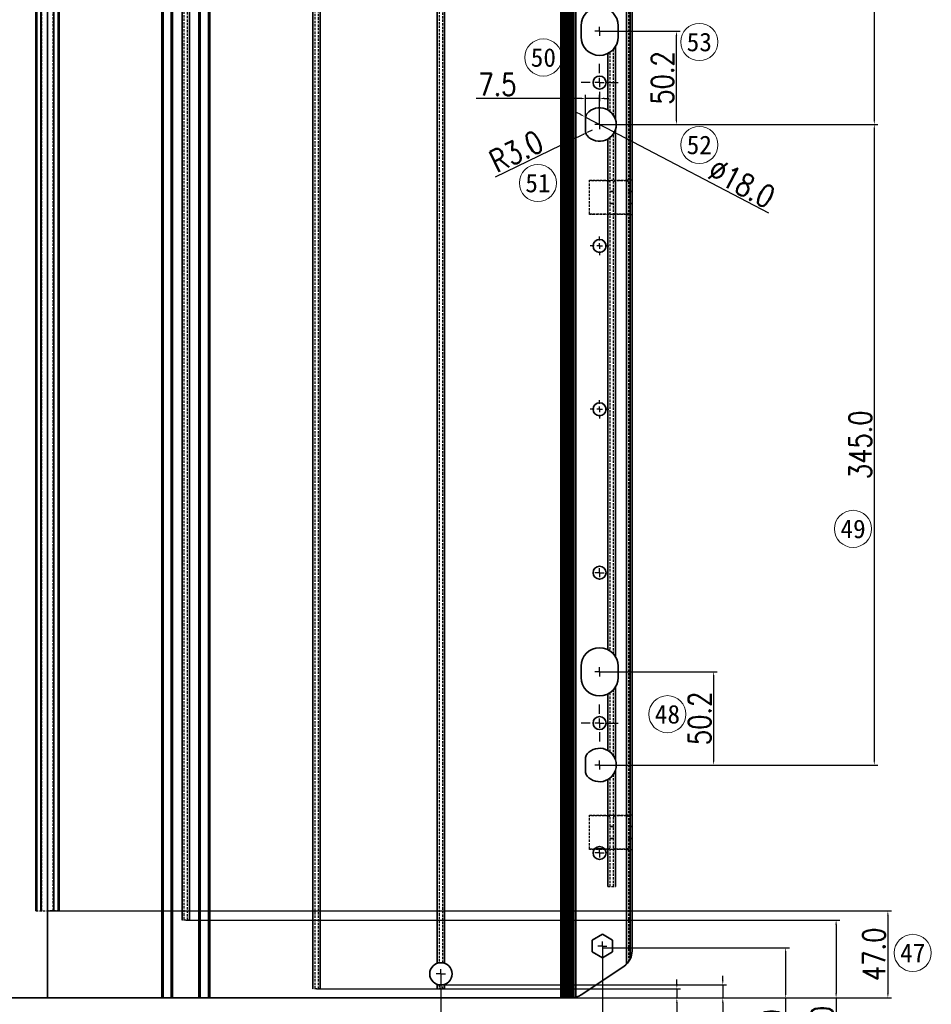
# Model space of a CAD drawing. Header units: millimetres. Extents: x 16930 to 21376, y -5668 to -2995.
# Tile 4 of 13: x 17830 to 18321, y -4774 to -4243. Entities that reach past the tile are written whole.
import ezdxf
from ezdxf.enums import TextEntityAlignment as Align

# ---------------------------------------------------------------- set-up
doc = ezdxf.new("R2010")
doc.units = ezdxf.units.MM
doc.header["$PDMODE"] = 3
doc.header["$PDSIZE"] = 8
for name, pattern in [('CENTER2', [28.575, 19.05, -3.175, 3.175, -3.175]), ('CENTERX2', [20.32, 12.7, -2.54, 2.54, -2.54]), ('HIDDEN', [1.905, 1.27, -0.635])]:
    doc.linetypes.add(name, pattern=pattern)
doc.layers.get('Defpoints').update_dxf_attribs({"linetype": 'CONTINUOUS'})
for name, color, linetype in [('2中心线', 1, 'CENTER2'), ('7标注层', 4, 'CONTINUOUS'), ('中心线层', 1, 'CENTERX2'), ('细线层', 7, 'CONTINUOUS'), ('虚线层', 6, 'HIDDEN')]:
    doc.layers.add(name, color=color, linetype=linetype)
for name, color, linetype, lineweight in [('单行文本', 7, 'CONTINUOUS', 5), ('细实线', 3, 'CONTINUOUS', 13), ('轮廓实线层', 7, 'CONTINUOUS', 35)]:
    doc.layers.add(name, color=color, linetype=linetype, lineweight=lineweight)
doc.styles.add('TH_GBDIM', font='romans.shx', dxfattribs={"width": 0.8, "bigfont": 'gbcbig.shx'})
doc.styles.add('文字', font='simhei.ttf')
doc.dimstyles.new('TH_GBDIM1', dxfattribs={"dimtxt": 12, "dimasz": 2.5, "dimexe": 2, "dimexo": 0, "dimgap": 1.5, "dimtad": 1, "dimdec": 1, "dimzin": 0, "dimdsep": 46, "dimtxsty": 'TH_GBDIM', "dimcen": 2.5, "dimclrd": 130, "dimclre": 130, "dimclrt": 3, "dimadec": 0, "dimazin": 0, "dimtfac": 0.714286, "dimtdec": 1, "dimtmove": 0, "dimatfit": 3, "dimfxl": 0, "dimtzin": 0, "dimlwd": -1, "dimlwe": -1, "dimarcsym": 0})

# ---------------------------------------------------------------- blocks, each defined once
blk = doc.blocks.new('*D311')
at = {"layer": '7标注层', "color": 130, "ltscale": 5, "transparency": 16777216}
for p, q in [((18142.18, -4249.72), (18185.6, -4249.72)), ((18183.6, -4297.42), (18183.6, -4252.22)), ((18142.18, -4299.92), (18185.6, -4299.92))]:
    blk.add_line(p, q, dxfattribs=at)
for points in [[(18183.18, -4252.22), (18184.01, -4252.22), (18183.6, -4249.72)], [(18183.18, -4297.42), (18184.01, -4297.42), (18183.6, -4299.92)]]:
    blk.add_solid(points, dxfattribs=at)
at = {"layer": 'Defpoints', "color": 0, "ltscale": 5, "transparency": 16777216}
for p in [(18142.18, -4249.72), (18183.6, -4249.72), (18142.18, -4299.92)]:
    blk.add_point(p, dxfattribs=at)
at = {"layer": '7标注层', "color": 3, "ltscale": 5, "transparency": 16777216, "insert": (18176.1, -4274.82), "char_height": 12, "attachment_point": 5, "rotation": 90, "style": 'TH_GBDIM'}
blk.add_mtext('50.2', dxfattribs=at)
blk = doc.blocks.new('*D313')
at = {"layer": '7标注层', "color": 130, "ltscale": 5, "transparency": 16777216}
for p, q in [((18134.68, -4299.92), (18134.68, -4283.87)), ((18142.18, -4299.92), (18142.18, -4283.87)), ((18132.18, -4285.87), (18075.6, -4285.87)), ((18142.18, -4285.87), (18134.68, -4285.87)), ((18144.68, -4285.87), (18147.18, -4285.87))]:
    blk.add_line(p, q, dxfattribs=at)
for points in [[(18132.18, -4285.45), (18132.18, -4286.28), (18134.68, -4285.87)], [(18144.68, -4285.45), (18144.68, -4286.28), (18142.18, -4285.87)]]:
    blk.add_solid(points, dxfattribs=at)
at = {"layer": 'Defpoints', "color": 0, "ltscale": 5, "transparency": 16777216}
for p in [(18142.18, -4285.87), (18134.68, -4299.92), (18142.18, -4299.92)]:
    blk.add_point(p, dxfattribs=at)
at = {"layer": '7标注层', "color": 3, "ltscale": 5, "transparency": 16777216, "insert": (18087.15, -4278.37), "char_height": 12, "attachment_point": 5, "style": 'TH_GBDIM'}
blk.add_mtext('7.5', dxfattribs=at)
blk = doc.blocks.new('*D314')
at = {"layer": '7标注层', "color": 130, "ltscale": 5, "transparency": 16777216}
for p, q in [((18086.05, -4328.18), (18133.23, -4305.32)), ((18138.18, -4302.92), (18135.48, -4304.23))]:
    blk.add_line(p, q, dxfattribs=at)
blk.add_solid([(18133.05, -4304.94), (18133.41, -4305.69), (18135.48, -4304.23)], dxfattribs=at)
at = {"layer": 'Defpoints', "color": 0, "ltscale": 5, "transparency": 16777216}
for p in [(18135.48, -4304.23), (18138.18, -4302.92)]:
    blk.add_point(p, dxfattribs=at)
at = {"layer": '7标注层', "color": 3, "ltscale": 5, "transparency": 16777216, "insert": (18097.3, -4314.39), "char_height": 12, "attachment_point": 5, "rotation": 25.8518, "style": 'TH_GBDIM'}
blk.add_mtext('R3.0', dxfattribs=at)
blk = doc.blocks.new('*D315')
at = {"layer": '7标注层', "color": 130, "ltscale": 5, "transparency": 16777216}
for p, q in [((17545.68, -4743.42), (17545.68, -4828.72)), ((18143.68, -4743.42), (18143.68, -4828.72)), ((18141.18, -4826.72), (17548.18, -4826.72))]:
    blk.add_line(p, q, dxfattribs=at)
for points in [[(17548.18, -4826.31), (17548.18, -4827.14), (17545.68, -4826.72)], [(18141.18, -4826.31), (18141.18, -4827.14), (18143.68, -4826.72)]]:
    blk.add_solid(points, dxfattribs=at)
at = {"layer": 'Defpoints', "color": 0, "ltscale": 5, "transparency": 16777216}
for p in [(17545.68, -4743.42), (18143.68, -4743.42), (17545.68, -4826.72)]:
    blk.add_point(p, dxfattribs=at)
at = {"layer": '7标注层', "color": 3, "ltscale": 5, "transparency": 16777216, "insert": (17844.68, -4819.22), "char_height": 12, "attachment_point": 5, "style": 'TH_GBDIM'}
blk.add_mtext('598.0', dxfattribs=at)
blk = doc.blocks.new('*D381')
at = {"layer": '7标注层', "color": 130, "ltscale": 5, "transparency": 16777216}
for p, q in [((18143.68, -4743.42), (18244.45, -4743.42)), ((18242.45, -4745.92), (18242.45, -4767.92)), ((18103.25, -4770.42), (18244.45, -4770.42)), ((18242.45, -4770.42), (18242.45, -4806.96))]:
    blk.add_line(p, q, dxfattribs=at)
for points in [[(18242.03, -4745.92), (18242.87, -4745.92), (18242.45, -4743.42)], [(18242.03, -4767.92), (18242.87, -4767.92), (18242.45, -4770.42)]]:
    blk.add_solid(points, dxfattribs=at)
at = {"layer": 'Defpoints', "color": 0, "ltscale": 5, "transparency": 16777216}
for p in [(18143.68, -4743.42), (18103.25, -4770.42), (18242.45, -4770.42)]:
    blk.add_point(p, dxfattribs=at)
at = {"layer": '7标注层', "color": 3, "ltscale": 5, "transparency": 16777216, "insert": (18234.95, -4790.83), "char_height": 12, "attachment_point": 5, "rotation": 90, "style": 'TH_GBDIM'}
blk.add_mtext('27.0', dxfattribs=at)
blk = doc.blocks.new('*D382')
at = {"layer": '7标注层', "color": 130, "ltscale": 5, "transparency": 16777216}
for p, q in [((18208.56, -4760.92), (18208.56, -4758.42)), ((18056.68, -4763.42), (18210.56, -4763.42)), ((18208.56, -4763.42), (18208.56, -4770.42)), ((18056.68, -4770.42), (18210.56, -4770.42)), ((18208.56, -4772.92), (18208.56, -4800.6))]:
    blk.add_line(p, q, dxfattribs=at)
for points in [[(18208.14, -4760.92), (18208.98, -4760.92), (18208.56, -4763.42)], [(18208.14, -4772.92), (18208.98, -4772.92), (18208.56, -4770.42)]]:
    blk.add_solid(points, dxfattribs=at)
at = {"layer": 'Defpoints', "color": 0, "ltscale": 5, "transparency": 16777216}
for p in [(18056.68, -4763.42), (18056.68, -4770.42), (18208.56, -4770.42)]:
    blk.add_point(p, dxfattribs=at)
at = {"layer": '7标注层', "color": 3, "ltscale": 5, "transparency": 16777216, "insert": (18201.06, -4789.05), "char_height": 12, "attachment_point": 5, "rotation": 90, "style": 'TH_GBDIM'}
blk.add_mtext('7.0', dxfattribs=at)
blk = doc.blocks.new('*D383')
at = {"layer": '7标注层', "color": 130, "ltscale": 5, "transparency": 16777216}
for p, q in [((17632.68, -4757.42), (17632.68, -4807.78)), ((18056.68, -4757.42), (18056.68, -4807.78)), ((17635.18, -4805.78), (18054.18, -4805.78))]:
    blk.add_line(p, q, dxfattribs=at)
for points in [[(17635.18, -4805.36), (17635.18, -4806.19), (17632.68, -4805.78)], [(18054.18, -4805.36), (18054.18, -4806.19), (18056.68, -4805.78)]]:
    blk.add_solid(points, dxfattribs=at)
at = {"layer": 'Defpoints', "color": 0, "ltscale": 5, "transparency": 16777216}
for p in [(17632.68, -4757.42), (18056.68, -4757.42), (18056.68, -4805.78)]:
    blk.add_point(p, dxfattribs=at)
at = {"layer": '7标注层', "color": 3, "ltscale": 5, "transparency": 16777216, "insert": (17844.68, -4798.28), "char_height": 12, "attachment_point": 5, "style": 'TH_GBDIM'}
blk.add_mtext('424.0', dxfattribs=at)
blk = doc.blocks.new('*D384')
at = {"layer": '7标注层', "color": 130, "ltscale": 5, "transparency": 16777216}
for p, q in [((18183.82, -4762.92), (18183.82, -4760.42)), ((17989.68, -4765.42), (18185.82, -4765.42)), ((18183.82, -4765.42), (18183.82, -4770.42)), ((17988.69, -4770.42), (18185.82, -4770.42)), ((18183.82, -4772.92), (18183.82, -4815.78))]:
    blk.add_line(p, q, dxfattribs=at)
for points in [[(18183.4, -4762.92), (18184.23, -4762.92), (18183.82, -4765.42)], [(18183.4, -4772.92), (18184.23, -4772.92), (18183.82, -4770.42)]]:
    blk.add_solid(points, dxfattribs=at)
at = {"layer": 'Defpoints', "color": 0, "ltscale": 5, "transparency": 16777216}
for p in [(17989.68, -4765.42), (18183.82, -4765.42), (17988.69, -4770.42)]:
    blk.add_point(p, dxfattribs=at)
at = {"layer": '7标注层', "color": 3, "ltscale": 5, "transparency": 16777216, "insert": (18176.32, -4804.22), "char_height": 12, "attachment_point": 5, "rotation": 90, "style": 'TH_GBDIM'}
blk.add_mtext('5.0', dxfattribs=at)
blk = doc.blocks.new('*D385')
at = {"layer": '7标注层', "color": 130, "ltscale": 5, "transparency": 16777216}
for p, q in [((17919.18, -4728.42), (18271.62, -4728.42)), ((18269.62, -4730.92), (18269.62, -4767.92)), ((17919.18, -4770.42), (18271.62, -4770.42)), ((18269.62, -4770.42), (18269.62, -4805.17))]:
    blk.add_line(p, q, dxfattribs=at)
for points in [[(18269.21, -4730.92), (18270.04, -4730.92), (18269.62, -4728.42)], [(18269.21, -4767.92), (18270.04, -4767.92), (18269.62, -4770.42)]]:
    blk.add_solid(points, dxfattribs=at)
at = {"layer": 'Defpoints', "color": 0, "ltscale": 5, "transparency": 16777216}
for p in [(17919.18, -4728.42), (17919.18, -4770.42), (18269.62, -4770.42)]:
    blk.add_point(p, dxfattribs=at)
at = {"layer": '7标注层', "color": 3, "ltscale": 5, "transparency": 16777216, "insert": (18262.12, -4789.05), "char_height": 12, "attachment_point": 5, "rotation": 90, "style": 'TH_GBDIM'}
blk.add_mtext('42.0', dxfattribs=at)
blk = doc.blocks.new('*D386')
at = {"layer": '7标注层', "color": 130, "ltscale": 5, "transparency": 16777216}
for p, q in [((17844.68, -4723.42), (18299.52, -4723.42)), ((18297.52, -4725.92), (18297.52, -4767.92)), ((17844.68, -4770.42), (18299.52, -4770.42))]:
    blk.add_line(p, q, dxfattribs=at)
for points in [[(18297.11, -4725.92), (18297.94, -4725.92), (18297.52, -4723.42)], [(18297.11, -4767.92), (18297.94, -4767.92), (18297.52, -4770.42)]]:
    blk.add_solid(points, dxfattribs=at)
at = {"layer": 'Defpoints', "color": 0, "ltscale": 5, "transparency": 16777216}
for p in [(17844.68, -4723.42), (17844.68, -4770.42), (18297.52, -4770.42)]:
    blk.add_point(p, dxfattribs=at)
at = {"layer": '7标注层', "color": 3, "ltscale": 5, "transparency": 16777216, "insert": (18290.02, -4746.92), "char_height": 12, "attachment_point": 5, "rotation": 90, "style": 'TH_GBDIM'}
blk.add_mtext('47.0', dxfattribs=at)
blk = doc.blocks.new('*D419')
at = {"layer": '7标注层', "color": 130, "ltscale": 5, "transparency": 16777216}
for p, q in [((18132, -4294.58), (18129.78, -4293.42)), ((18134.21, -4295.74), (18150.15, -4304.09)), ((18233.39, -4347.71), (18152.37, -4305.25))]:
    blk.add_line(p, q, dxfattribs=at)
for points in [[(18132.19, -4294.21), (18131.8, -4294.95), (18134.21, -4295.74)], [(18152.56, -4304.89), (18152.18, -4305.62), (18150.15, -4304.09)]]:
    blk.add_solid(points, dxfattribs=at)
at = {"layer": 'Defpoints', "color": 0, "ltscale": 5, "transparency": 16777216}
for p in [(18134.21, -4295.74), (18150.15, -4304.09)]:
    blk.add_point(p, dxfattribs=at)
at = {"layer": '7标注层', "color": 3, "ltscale": 5, "transparency": 16777216, "insert": (18218.74, -4331.57), "char_height": 12, "attachment_point": 5, "rotation": 332.3443, "style": 'TH_GBDIM'}
blk.add_mtext('∅18.0', dxfattribs=at)
blk = doc.blocks.new('SW_CENTERMARKSYMBOL_11')
at = {"layer": '中心线层', "color": 0}
for p, q in [((-3, 0), (-5, 0)), ((0, 0), (-1.5, 0)), ((0, 3), (0, 5)), ((0, 0), (0, 1.5)), ((0, 0), (0, -1.5)), ((0, 0), (1.5, 0)), ((3, 0), (5, 0)), ((0, -3), (0, -5))]:
    blk.add_line(p, q, dxfattribs=at)
blk = doc.blocks.new('SW_CENTERMARKSYMBOL_12')
at = {"layer": '中心线层', "color": 0}
for p, q in [((-3, 0), (-5, 0)), ((0, 0), (-1.5, 0)), ((0, 3), (0, 5)), ((0, 0), (0, 1.5)), ((0, 0), (0, -1.5)), ((0, 0), (1.5, 0)), ((3, 0), (5, 0)), ((0, -3), (0, -5))]:
    blk.add_line(p, q, dxfattribs=at)
blk = doc.blocks.new('SW_CENTERMARKSYMBOL_16')
at = {"layer": '中心线层', "color": 0}
for p, q in [((0, 5), (0, 10)), ((-5, 0), (-10, 0)), ((0, 0), (-2.5, 0)), ((0, 0), (0, 2.5)), ((0, 0), (0, -2.5)), ((0, 0), (2.5, 0)), ((5, 0), (10, 0)), ((0, -5), (0, -10))]:
    blk.add_line(p, q, dxfattribs=at)
blk = doc.blocks.new('SW_CENTERMARKSYMBOL_17')
at = {"layer": '中心线层', "color": 0}
for p, q in [((0, 5), (0, 10)), ((-5, 0), (-10, 0)), ((0, 0), (-2.5, 0)), ((0, 0), (0, 2.5)), ((0, 0), (0, -2.5)), ((0, 0), (2.5, 0)), ((5, 0), (10, 0)), ((0, -5), (0, -10))]:
    blk.add_line(p, q, dxfattribs=at)
blk = doc.blocks.new('SW_CENTERMARKSYMBOL_19')
at = {"layer": '中心线层', "color": 0}
for q in [(-2.5, 0), (0, 2.5), (0, -2.5), (2.5, 0)]:
    blk.add_line((0, 0), q, dxfattribs=at)
blk = doc.blocks.new('SW_CENTERMARKSYMBOL_20')
at = {"layer": '中心线层', "color": 0}
for q in [(-2.5, 0), (0, 2.5), (0, -2.5), (2.5, 0)]:
    blk.add_line((0, 0), q, dxfattribs=at)
blk = doc.blocks.new('SW_CENTERMARKSYMBOL_40')
at = {"layer": '中心线层', "color": 0}
for q in [(-2.5, 0), (0, 2.5), (0, -2.5), (2.5, 0)]:
    blk.add_line((0, 0), q, dxfattribs=at)
blk = doc.blocks.new('SW_CENTERMARKSYMBOL_47')
at = {"layer": '中心线层', "color": 0}
for q in [(-2.5, 0), (0, 2.5), (0, -2.5), (2.5, 0)]:
    blk.add_line((0, 0), q, dxfattribs=at)
blk = doc.blocks.new('SW_CENTERMARKSYMBOL_48')
at = {"layer": '中心线层', "color": 0}
for q in [(-2.5, 0), (0, 2.5), (0, -2.5), (2.5, 0)]:
    blk.add_line((0, 0), q, dxfattribs=at)
blk = doc.blocks.new('SW_CENTERMARKSYMBOL_52')
at = {"layer": '中心线层', "color": 0}
for q in [(-2.5, 0), (0, 2.5), (0, -2.5), (2.5, 0)]:
    blk.add_line((0, 0), q, dxfattribs=at)
blk = doc.blocks.new('SW_CENTERMARKSYMBOL_54')
at = {"layer": '中心线层', "color": 0}
for q in [(-2.5, 0), (0, 2.5), (0, -2.5), (2.5, 0)]:
    blk.add_line((0, 0), q, dxfattribs=at)
blk = doc.blocks.new('SW_CENTERMARKSYMBOL_70')
at = {"layer": '中心线层', "color": 0}
for q in [(-2.5, 0), (0, 2.5), (0, -2.5), (2.5, 0)]:
    blk.add_line((0, 0), q, dxfattribs=at)
blk = doc.blocks.new('SW_CENTERMARKSYMBOL_76')
at = {"layer": '中心线层', "color": 0}
for q in [(-2.5, 0), (0, 2.5), (0, -2.5), (2.5, 0)]:
    blk.add_line((0, 0), q, dxfattribs=at)
blk = doc.blocks.new('SW_CENTERMARKSYMBOL_77')
at = {"layer": '中心线层', "color": 0}
for q in [(-2.5, 0), (0, 2.5), (0, -2.5), (2.5, 0)]:
    blk.add_line((0, 0), q, dxfattribs=at)
blk = doc.blocks.new('*D425')
at = {"layer": '7标注层', "color": 130, "ltscale": 5, "transparency": 16777216}
for p, q in [((18142.18, -3954.92), (18292.2, -3954.92)), ((18290.2, -3957.42), (18290.2, -4297.42)), ((18142.18, -4299.92), (18292.2, -4299.92))]:
    blk.add_line(p, q, dxfattribs=at)
for points in [[(18289.79, -3957.42), (18290.62, -3957.42), (18290.2, -3954.92)], [(18289.79, -4297.42), (18290.62, -4297.42), (18290.2, -4299.92)]]:
    blk.add_solid(points, dxfattribs=at)
at = {"layer": 'Defpoints', "color": 0, "ltscale": 5, "transparency": 16777216}
for p in [(18142.18, -3954.92), (18142.18, -4299.92), (18290.2, -4299.92)]:
    blk.add_point(p, dxfattribs=at)
at = {"layer": '7标注层', "color": 3, "ltscale": 5, "transparency": 16777216, "insert": (18282.7, -4127.42), "char_height": 12, "attachment_point": 5, "rotation": 90, "style": 'TH_GBDIM'}
blk.add_mtext('345.0', dxfattribs=at)
blk = doc.blocks.new('*D426')
at = {"layer": '7标注层', "color": 130, "ltscale": 5, "transparency": 16777216}
for p, q in [((18142.18, -4299.92), (18292.2, -4299.92)), ((18290.2, -4302.42), (18290.2, -4642.42)), ((18142.18, -4644.92), (18292.2, -4644.92))]:
    blk.add_line(p, q, dxfattribs=at)
for points in [[(18289.79, -4302.42), (18290.62, -4302.42), (18290.2, -4299.92)], [(18289.79, -4642.42), (18290.62, -4642.42), (18290.2, -4644.92)]]:
    blk.add_solid(points, dxfattribs=at)
at = {"layer": 'Defpoints', "color": 0, "ltscale": 5, "transparency": 16777216}
for p in [(18142.18, -4299.92), (18142.18, -4644.92), (18290.2, -4644.92)]:
    blk.add_point(p, dxfattribs=at)
at = {"layer": '7标注层', "color": 3, "ltscale": 5, "transparency": 16777216, "insert": (18282.7, -4472.42), "char_height": 12, "attachment_point": 5, "rotation": 90, "style": 'TH_GBDIM'}
blk.add_mtext('345.0', dxfattribs=at)
blk = doc.blocks.new('*D427')
at = {"layer": '7标注层', "color": 130, "ltscale": 5, "transparency": 16777216}
for p, q in [((18142.18, -4594.72), (18205.63, -4594.72)), ((18203.63, -4597.22), (18203.63, -4642.42)), ((18142.18, -4644.92), (18205.63, -4644.92))]:
    blk.add_line(p, q, dxfattribs=at)
for points in [[(18203.22, -4597.22), (18204.05, -4597.22), (18203.63, -4594.72)], [(18203.22, -4642.42), (18204.05, -4642.42), (18203.63, -4644.92)]]:
    blk.add_solid(points, dxfattribs=at)
at = {"layer": 'Defpoints', "color": 0, "ltscale": 5, "transparency": 16777216}
for p in [(18142.18, -4594.72), (18142.18, -4644.92), (18203.63, -4644.92)]:
    blk.add_point(p, dxfattribs=at)
at = {"layer": '7标注层', "color": 3, "ltscale": 5, "transparency": 16777216, "insert": (18196.13, -4619.82), "char_height": 12, "attachment_point": 5, "rotation": 90, "style": 'TH_GBDIM'}
blk.add_mtext('50.2', dxfattribs=at)
blk = doc.blocks.new('SW_CENTERMARKSYMBOL_69')
at = {"layer": '中心线层', "color": 0}
for q in [(-2.5, 0), (0, 2.5), (0, -2.5), (2.5, 0)]:
    blk.add_line((0, 0), q, dxfattribs=at)

msp = doc.modelspace()

# ---------------------------------------------------------------- linework, layer by layer
at = {"layer": '2中心线', "ltscale": 5}
msp.add_line((17844.68, -3784.67), (17844.68, -4967.54), dxfattribs=at)
at = {"layer": '细实线', "ltscale": 5}
for centre in [(18195.91, -4255.46), (18111.89, -4263.82), (18195.91, -4310.9), (18108.96, -4331.42), (18278.76, -4517.73), (18178.74, -4617.57), (18310.93, -4746.13)]:
    msp.add_circle(centre, 10, dxfattribs=at)
at = {"layer": '细线层', "color": 1}
for p, q in [((18122.68, -3848.42), (18122.68, -4770.42)), ((18124.68, -4770.42), (18124.68, -3848.42)), ((18158.68, -3854.06), (18158.68, -4749.42))]:
    msp.add_line(p, q, dxfattribs=at)
at = {"layer": '虚线层', "color": 1}
for p, q in [((18125.68, -4770.42), (18125.68, -3848.42)), ((18126.85, -3848.42), (18126.85, -4770.42)), ((17841.68, -4723.42), (17841.68, -3853.42)), ((17847.68, -4723.42), (17847.68, -3853.42)), ((18124.68, -3853.42), (18124.68, -4765.42)), ((18157.68, -3852.42), (18157.68, -4751.07)), ((17918.18, -3890.42), (17918.18, -4728.42)), ((17920.18, -4728.42), (17920.18, -3890.42)), ((18055.68, -3890.42), (18055.68, -4751.42)), ((18057.68, -4751.42), (18057.68, -3890.42)), ((17988.68, -3895.42), (17988.68, -4765.42)), ((17990.68, -4765.42), (17990.68, -3895.42)), ((18147.68, -4261.07), (18147.68, -4292.79)), ((18149.68, -4294.94), (18149.68, -4259.33)), ((18149.68, -4585.1), (18149.68, -4304.89)), ((18147.68, -4307.04), (18147.68, -4583.37)), ((18136.68, -4329.97), (18156.68, -4329.97)), ((18136.68, -4330.31), (18136.68, -4329.97)), ((18146.68, -4330.31), (18136.68, -4330.31)), ((18136.68, -4348.12), (18136.68, -4330.31)), ((18156.68, -4330.31), (18150.68, -4330.31)), ((18159.68, -4329.97), (18156.68, -4329.97)), ((18136.68, -4348.12), (18146.68, -4348.12)), ((18136.68, -4348.47), (18136.68, -4348.12)), ((18156.68, -4348.47), (18136.68, -4348.47)), ((18150.68, -4348.12), (18156.68, -4348.12)), ((18156.68, -4348.47), (18159.68, -4348.47)), ((18147.68, -4606.07), (18147.68, -4637.79)), ((18149.68, -4639.94), (18149.68, -4604.33)), ((18149.68, -4710.42), (18149.68, -4649.89)), ((18147.68, -4652.04), (18147.68, -4710.42)), ((18136.68, -4671.97), (18156.68, -4671.97)), ((18136.68, -4672.31), (18136.68, -4671.97)), ((18146.68, -4672.31), (18136.68, -4672.31)), ((18136.68, -4690.12), (18136.68, -4672.31)), ((18156.68, -4672.31), (18150.68, -4672.31)), ((18159.68, -4671.97), (18156.68, -4671.97)), ((18136.68, -4690.12), (18139.45, -4690.12)), ((18136.68, -4690.47), (18136.68, -4690.12)), ((18156.68, -4690.47), (18136.68, -4690.47)), ((18144.91, -4690.12), (18146.68, -4690.12)), ((18150.68, -4690.12), (18156.68, -4690.12)), ((18156.68, -4690.47), (18159.68, -4690.47)), ((18146.68, -4710.42), (18150.68, -4710.42)), ((17838.35, -4723.42), (17838.41, -4723.42)), ((17838.41, -4723.42), (17844.68, -4723.42)), ((17850.95, -4723.42), (17844.68, -4723.42)), ((17851.01, -4723.42), (17850.95, -4723.42)), ((17921.18, -4728.42), (17917.18, -4728.42)), ((17991.68, -4765.42), (17987.68, -4765.42)), ((18058.68, -4765.42), (18054.68, -4765.42)), ((18055.68, -4763.42), (18055.68, -4765.42)), ((18057.68, -4765.42), (18057.68, -4763.42)), ((18123.68, -4765.42), (18121.41, -4765.42)), ((18123.68, -4765.42), (18124.68, -4765.42)), ((18124.68, -4765.42), (18124.68, -4770.42))]:
    msp.add_line(p, q, dxfattribs=at)
at = {"layer": '虚线层', "color": 1, "flags": 128}
for points in [[(18147.68, -4330.77), (18147.62, -4330.58), (18147.42, -4330.44), (18147.14, -4330.35), (18146.83, -4330.31), (18146.68, -4330.31)], [(18150.68, -4330.31), (18150.51, -4330.32), (18150.21, -4330.35), (18149.96, -4330.43), (18149.78, -4330.54), (18149.69, -4330.7), (18149.68, -4330.77)], [(18157.68, -4330.77), (18157.62, -4330.58), (18157.42, -4330.44), (18157.14, -4330.35), (18156.83, -4330.31), (18156.68, -4330.31)], [(18146.68, -4348.12), (18146.78, -4348.12), (18147.09, -4348.09), (18147.35, -4348.03), (18147.55, -4347.92), (18147.66, -4347.78), (18147.68, -4347.66)], [(18149.68, -4347.66), (18149.71, -4347.8), (18149.89, -4347.97), (18150.15, -4348.07), (18150.46, -4348.12), (18150.68, -4348.12)], [(18156.68, -4348.12), (18156.78, -4348.12), (18157.09, -4348.09), (18157.35, -4348.03), (18157.55, -4347.92), (18157.66, -4347.78), (18157.68, -4347.66)], [(18147.68, -4672.77), (18147.62, -4672.58), (18147.42, -4672.44), (18147.14, -4672.35), (18146.83, -4672.31), (18146.68, -4672.31)], [(18150.68, -4672.31), (18150.51, -4672.32), (18150.21, -4672.35), (18149.96, -4672.43), (18149.78, -4672.54), (18149.69, -4672.7), (18149.68, -4672.77)], [(18157.68, -4672.77), (18157.62, -4672.58), (18157.42, -4672.44), (18157.14, -4672.35), (18156.83, -4672.31), (18156.68, -4672.31)], [(18146.68, -4690.12), (18146.78, -4690.12), (18147.09, -4690.09), (18147.35, -4690.03), (18147.55, -4689.92), (18147.66, -4689.78), (18147.68, -4689.66)], [(18149.68, -4689.66), (18149.71, -4689.8), (18149.89, -4689.97), (18150.15, -4690.07), (18150.46, -4690.12), (18150.68, -4690.12)], [(18156.68, -4690.12), (18156.78, -4690.12), (18157.09, -4690.09), (18157.35, -4690.03), (18157.55, -4689.92), (18157.66, -4689.78), (18157.68, -4689.66)]]:
    msp.add_lwpolyline(points, dxfattribs=at)
at = {"layer": '虚线层', "color": 1}
for centre, radius, start, end in [((18142.94, -4253.28), 9.06, 318.093, 328.7097), ((18142.16, -4252.68), 10.05, 296.7576, 303.3507), ((18142.21, -4299.88), 8.96, 52.3139, 60.0187), ((18142.18, -4299.91), 9.01, 300.0027, 307.6647), ((18156.94, -4332.94), 2.98, 75.5221, 94.8836), ((18156.95, -4345.71), 2.77, 264.3728, 285.2217), ((18142.17, -4591.75), 10.03, 56.6453, 63.2461), ((18142.19, -4591.71), 10, 31.7857, 41.4113), ((18143.34, -4598.58), 8.56, 317.7819, 329.0199), ((18142.14, -4597.64), 10.09, 296.7709, 303.3351), ((18142.21, -4644.88), 8.95, 52.3105, 60.023), ((18142.18, -4644.91), 9.01, 300.0025, 307.6664), ((18156.94, -4674.94), 2.98, 75.5218, 94.8837), ((18156.95, -4687.71), 2.77, 264.3721, 285.2225), ((18149.69, -4745.07), 9.99, 314.4233, 323.1345), ((18126.66, -4760.43), 9.99, 271.2127, 276.8916)]:
    msp.add_arc(centre, radius, start, end, dxfattribs=at)
at = {"layer": '轮廓实线层'}
for p, q in [((17844.68, -4770.42), (17844.68, -3848.42)), ((17906.27, -4770.42), (17906.27, -3848.42)), ((17906.98, -3848.42), (17906.98, -4770.42)), ((17911.39, -4770.42), (17911.39, -3848.42)), ((17912.1, -3848.42), (17912.1, -4770.42)), ((17926.27, -4770.42), (17926.27, -3848.42)), ((17926.98, -3848.42), (17926.98, -4770.42)), ((17931.39, -4770.42), (17931.39, -3848.42)), ((17932.1, -3848.42), (17932.1, -4770.42)), ((18121.35, -3848.42), (18121.35, -4770.42)), ((18121.95, -4770.42), (18121.95, -3848.42)), ((18123.01, -4770.42), (18123.01, -3848.42)), ((18123.68, -3848.42), (18123.68, -4770.42)), ((18123.93, -3848.42), (18123.93, -4770.42)), ((18124.28, -3848.42), (18124.28, -4770.42)), ((18125.43, -4770.42), (18125.43, -3848.42)), ((18126.36, -3848.42), (18126.36, -4770.42)), ((18126.68, -3848.42), (18126.68, -4770.42)), ((18126.87, -3848.42), (18126.87, -4770.41)), ((18127.85, -4770.34), (18127.85, -3848.42)), ((18128.38, -4770.27), (18128.38, -3848.42)), ((18129.37, -3848.42), (18129.37, -4770.04)), ((17838.35, -4723.42), (17838.35, -3853.42)), ((17838.41, -3853.42), (17838.41, -4723.42)), ((17838.91, -4723.42), (17838.91, -3853.42)), ((17838.95, -3853.42), (17838.95, -4723.42)), ((17841.18, -3853.42), (17841.18, -4723.42)), ((17841.28, -4723.42), (17841.28, -3853.42)), ((17848.09, -4723.42), (17848.09, -3853.42)), ((17848.18, -3853.42), (17848.18, -4723.42)), ((17850.42, -3853.42), (17850.42, -4723.42)), ((17850.45, -4723.42), (17850.45, -3853.42)), ((17850.95, -3853.42), (17850.95, -4723.42)), ((17851.01, -4723.42), (17851.01, -3853.42)), ((18121.41, -4765.42), (18121.41, -3853.42)), ((18121.91, -3853.42), (18121.91, -4765.42)), ((18124.18, -4765.42), (18124.18, -3853.42)), ((18156.68, -4752.21), (18156.68, -3851.28)), ((18158.68, -4749.42), (18158.68, -3854.06)), ((18159.68, -4745.07), (18159.68, -3858.42)), ((17917.18, -4728.42), (17917.18, -3890.42)), ((17921.18, -3890.42), (17921.18, -4728.42)), ((18054.68, -4751.42), (18054.68, -3890.42)), ((18058.68, -3890.42), (18058.68, -4751.42)), ((17987.68, -4765.42), (17987.68, -3895.42)), ((17991.68, -3895.42), (17991.68, -4765.42)), ((18156.68, -3931.92), (18156.68, -4330.31)), ((18156.68, -4329.97), (18156.68, -3932.27)), ((18132.18, -4252.72), (18132.18, -4246.72)), ((18152.18, -4246.72), (18152.18, -4252.72)), ((18150.68, -4257.98), (18150.68, -4296.96)), ((18146.68, -4292.12), (18146.68, -4261.65)), ((18134.68, -4303.89), (18134.68, -4295.95)), ((18150.68, -4302.87), (18150.68, -4586.45)), ((18150.68, -4330.31), (18150.68, -4302.87)), ((18146.68, -4582.79), (18146.68, -4307.71)), ((18146.68, -4307.71), (18146.68, -4330.31)), ((18147.68, -4335.97), (18149.68, -4335.97)), ((18157.68, -4335.97), (18159.68, -4335.97)), ((18147.68, -4342.47), (18149.68, -4342.47)), ((18157.68, -4342.47), (18159.68, -4342.47)), ((18146.68, -4348.12), (18146.68, -4582.79)), ((18150.68, -4586.45), (18150.68, -4348.12)), ((18156.68, -4348.12), (18156.68, -4672.31)), ((18156.68, -4671.97), (18156.68, -4348.47)), ((18132.18, -4597.72), (18132.18, -4591.72)), ((18152.18, -4591.72), (18152.18, -4597.72)), ((18150.68, -4602.98), (18150.68, -4641.96)), ((18146.68, -4637.12), (18146.68, -4606.65)), ((18134.68, -4648.89), (18134.68, -4640.95)), ((18150.68, -4647.87), (18150.68, -4710.42)), ((18150.68, -4672.31), (18150.68, -4647.87)), ((18146.68, -4710.42), (18146.68, -4652.71)), ((18146.68, -4652.71), (18146.68, -4672.31)), ((18147.68, -4677.97), (18149.68, -4677.97)), ((18157.68, -4677.97), (18159.68, -4677.97)), ((18147.68, -4684.47), (18149.68, -4684.47)), ((18157.68, -4684.47), (18159.68, -4684.47)), ((18139.45, -4690.12), (18144.91, -4690.12)), ((18146.68, -4690.12), (18146.68, -4710.42)), ((18150.68, -4710.42), (18150.68, -4690.12)), ((18156.68, -4690.12), (18156.68, -4752.21)), ((18156.68, -4752.21), (18156.68, -4690.47)), ((18138.18, -4739.24), (18143.68, -4736.07)), ((18143.68, -4736.07), (18149.18, -4739.24)), ((18138.18, -4745.59), (18138.18, -4739.24)), ((18149.18, -4739.24), (18149.18, -4745.59)), ((18143.68, -4748.77), (18138.18, -4745.59)), ((18149.18, -4745.59), (18143.68, -4748.77)), ((18132.2, -4768.74), (18155.23, -4753.39)), ((18054.68, -4765.42), (18054.68, -4763.07)), ((18054.68, -4765.42), (18054.68, -4763.42)), ((18058.68, -4763.07), (18058.68, -4765.42)), ((18058.68, -4763.42), (18058.68, -4765.42)), ((17844.68, -4770.42), (17566.68, -4770.42)), ((17844.68, -4770.42), (18122.68, -4770.42)), ((18122.68, -4770.42), (18123.68, -4770.42)), ((18123.68, -4770.42), (18124.68, -4770.42)), ((18124.68, -4770.42), (18126.65, -4770.42))]:
    msp.add_line(p, q, dxfattribs=at)
for centre, radius in [((18142.18, -4277.32), 3.5), ((18142.18, -4365.32), 3.5), ((18142.18, -4453.32), 3.5), ((18142.18, -4541.32), 3.5), ((18142.18, -4622.32), 3.5), ((18142.18, -4692.32), 3.5), ((18056.68, -4757.42), 6)]:
    msp.add_circle(centre, radius, dxfattribs=at)
for centre, radius, start, end in [((18142.18, -4246.72), 10, 0, 180), ((18142.18, -4252.72), 10, 180, 0), ((18137.68, -4295.95), 3, 138.5904, 180), ((18142.18, -4299.92), 9, 221.4096, 138.5904), ((18137.68, -4303.89), 3, 180, 221.4096), ((18142.18, -4591.72), 10, 0, 180), ((18142.18, -4597.72), 10, 180, 0), ((18137.68, -4640.95), 3, 138.5904, 180), ((18142.18, -4644.92), 9, 221.4096, 138.5904), ((18137.68, -4648.89), 3, 180, 221.4096), ((18149.7, -4745.07), 9.98, 334.1307, 0.0276), ((18149.68, -4745.07), 10, 303.6901, 334.1581), ((18126.65, -4760.42), 10, 270, 303.6901)]:
    msp.add_arc(centre, radius, start, end, dxfattribs=at)

# ---------------------------------------------------------------- block references
at = {"layer": '中心线层', "color": 1}
for name, p in [('SW_CENTERMARKSYMBOL_52', (18142.18, -4249.72)), ('SW_CENTERMARKSYMBOL_16', (18142.18, -4277.32)), ('SW_CENTERMARKSYMBOL_47', (18142.18, -4299.92)), ('SW_CENTERMARKSYMBOL_76', (18142.18, -4299.92)), ('SW_CENTERMARKSYMBOL_12', (18142.18, -4365.32)), ('SW_CENTERMARKSYMBOL_11', (18142.18, -4453.32)), ('SW_CENTERMARKSYMBOL_19', (18142.18, -4541.32)), ('SW_CENTERMARKSYMBOL_54', (18142.18, -4594.72)), ('SW_CENTERMARKSYMBOL_17', (18142.18, -4622.32)), ('SW_CENTERMARKSYMBOL_48', (18142.18, -4644.92)), ('SW_CENTERMARKSYMBOL_77', (18142.18, -4644.92)), ('SW_CENTERMARKSYMBOL_20', (18142.18, -4692.32)), ('SW_CENTERMARKSYMBOL_40', (18143.68, -4742.42)), ('SW_CENTERMARKSYMBOL_70', (18143.68, -4742.42)), ('SW_CENTERMARKSYMBOL_69', (18056.68, -4757.42))]:
    msp.add_blockref(name, p, dxfattribs=at)

# ---------------------------------------------------------------- texts
at = {"layer": '单行文本', "ltscale": 5, "style": '文字'}
for s, p in [('53', (18195.91, -4255.46)), ('50', (18111.89, -4263.82)), ('52', (18195.91, -4310.9)), ('51', (18108.96, -4331.42)), ('49', (18278.76, -4517.73)), ('48', (18178.74, -4617.57)), ('47', (18310.93, -4746.13))]:
    msp.add_text(s, height=10, dxfattribs=at).set_placement(p, align=Align.MIDDLE_CENTER)

# ---------------------------------------------------------------- dimensions: what is measured, and where the dimension line sits
at = {"layer": '7标注层', "ltscale": 5}
for base, p1, p2, picture, middle in [((18290.2, -4299.92), (18142.18, -3954.92), (18142.18, -4299.92), '*D425', (18282.7, -4127.42)), ((18290.2, -4644.92), (18142.18, -4299.92), (18142.18, -4644.92), '*D426', (18282.7, -4472.42))]:
    dim = msp.add_linear_dim(base=base, p1=p1, p2=p2, angle=90, dimstyle='TH_GBDIM1', override={"dimtmove": 1}, dxfattribs=at)
    dim.commit()
    dim.dimension.update_dxf_attribs({"geometry": picture, "text_midpoint": middle})
for base, p1, p2, picture, middle in [((18183.6, -4249.72), (18142.18, -4299.92), (18142.18, -4249.72), '*D311', (18176.1, -4274.82)), ((18203.63, -4644.92), (18142.18, -4594.72), (18142.18, -4644.92), '*D427', (18196.13, -4619.82))]:
    dim = msp.add_linear_dim(base=base, p1=p1, p2=p2, angle=90, dimstyle='TH_GBDIM1', dxfattribs=at)
    dim.commit()
    dim.dimension.update_dxf_attribs({"geometry": picture, "text_midpoint": middle})
for base, p1, p2, picture, middle in [((18142.18, -4285.87), (18134.68, -4299.92), (18142.18, -4299.92), '*D313', (18087.15, -4285.87)), ((18056.68, -4805.78), (17632.68, -4757.42), (18056.68, -4757.42), '*D383', (17844.68, -4805.78))]:
    dim = msp.add_linear_dim(base=base, p1=p1, p2=p2, dimstyle='TH_GBDIM1', dxfattribs=at)
    dim.commit()
    dim.dimension.update_dxf_attribs({"geometry": picture, "text_midpoint": middle, "dimtype": 160})
dim = msp.add_diameter_dim_2p(p1=(18134.21, -4295.74), p2=(18150.15, -4304.09), dimstyle='TH_GBDIM1', dxfattribs=at)
dim.commit()
dim.dimension.update_dxf_attribs({"geometry": '*D419', "text_midpoint": (18215.26, -4338.21), "dimtype": 163})
dim = msp.add_radius_dim(center=(18138.18, -4302.92), mpoint=(18135.48, -4304.23), dimstyle='TH_GBDIM1', dxfattribs=at)
dim.commit()
dim.dimension.update_dxf_attribs({"geometry": '*D314', "text_midpoint": (18100.57, -4321.14), "dimtype": 164})
for base, p1, p2, picture, middle in [((18297.52, -4770.42), (17844.68, -4723.42), (17844.68, -4770.42), '*D386', (18297.52, -4746.92)), ((18269.62, -4770.42), (17919.18, -4728.42), (17919.18, -4770.42), '*D385', (18269.62, -4789.05)), ((18242.45, -4770.42), (18143.68, -4743.42), (18103.25, -4770.42), '*D381', (18242.45, -4790.83)), ((18183.82, -4765.42), (17988.69, -4770.42), (17989.68, -4765.42), '*D384', (18183.82, -4804.22)), ((18208.56, -4770.42), (18056.68, -4763.42), (18056.68, -4770.42), '*D382', (18208.56, -4789.05))]:
    dim = msp.add_linear_dim(base=base, p1=p1, p2=p2, angle=90, dimstyle='TH_GBDIM1', dxfattribs=at)
    dim.commit()
    dim.dimension.update_dxf_attribs({"geometry": picture, "text_midpoint": middle, "dimtype": 160})
dim = msp.add_linear_dim(base=(17545.68, -4826.72), p1=(18143.68, -4743.42), p2=(17545.68, -4743.42), dimstyle='TH_GBDIM1', dxfattribs=at)
dim.commit()
dim.dimension.update_dxf_attribs({"geometry": '*D315', "text_midpoint": (17844.68, -4819.22)})

doc.saveas('drawing.dxf')
